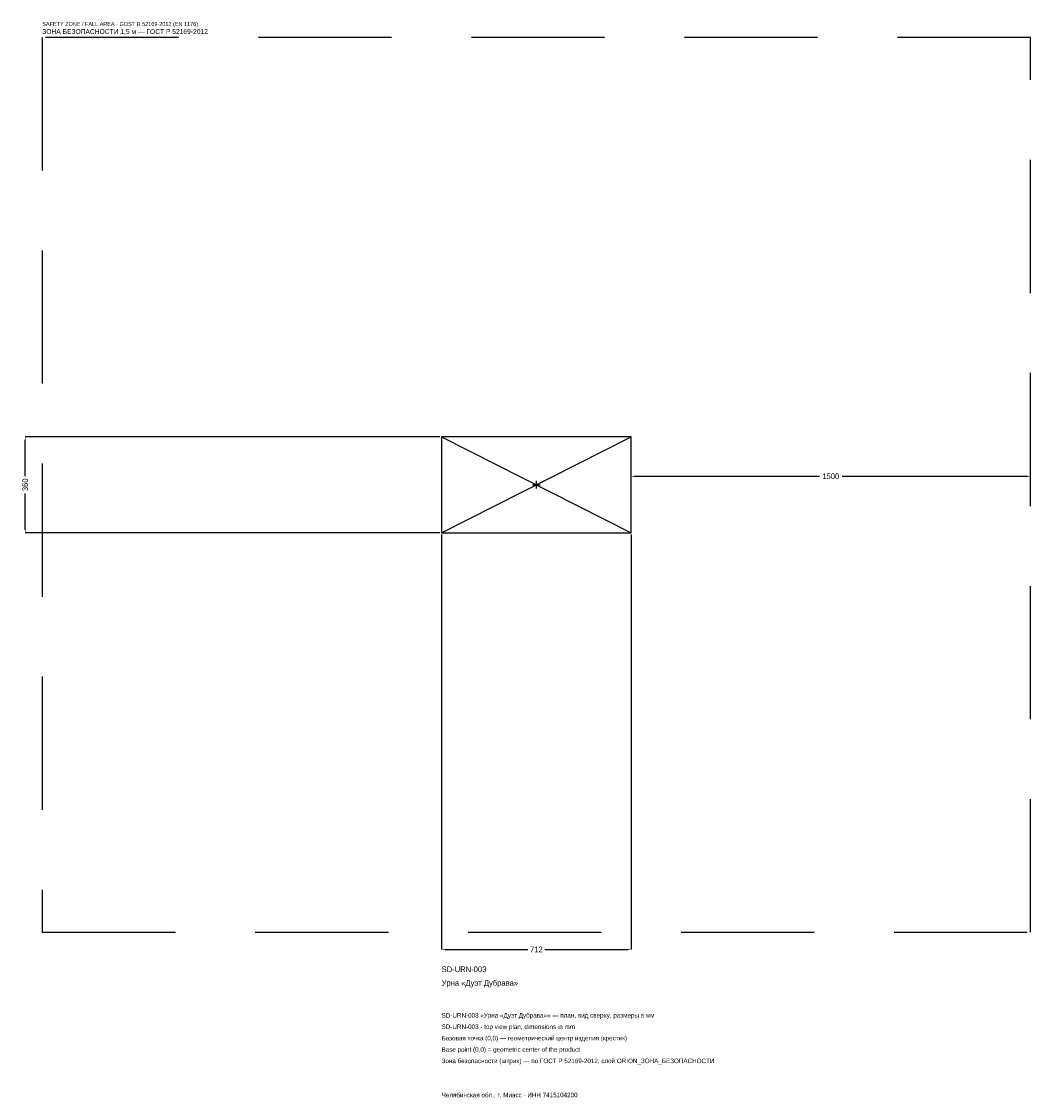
# Model space of a CAD drawing. Header units: metres. Extents: x -1934 to 1856, y -2304 to 1739.
import ezdxf

# ---------------------------------------------------------------- set-up
doc = ezdxf.new("R2010")
doc.units = ezdxf.units.M
doc.linetypes.add('DASHED', pattern=[800, 500, -300])
for name, color, linetype in [('ORION_ДАННЫЕ', 3, 'Continuous'), ('ORION_ЗОНА_БЕЗОПАСНОСТИ', 1, 'Continuous'), ('ORION_КОНТУР', 7, 'Continuous'), ('ORION_РАЗМЕРЫ', 8, 'Continuous')]:
    doc.layers.add(name, color=color, linetype=linetype)
doc.dimstyles.new('ORION', dxfattribs={"dimtxt": 21.36, "dimasz": 12.816, "dimexe": 1.25, "dimexo": 6.408, "dimtad": 1, "dimdec": 0, "dimcen": 2.5, "dimazin": 3, "dimtfac": 1, "dimtmove": 0, "dimatfit": 3, "dimarcsym": 0})

# ---------------------------------------------------------------- blocks, each defined once
blk = doc.blocks.new('_CLOSEDFILLED')
at = {"color": 0, "linetype": 'BYBLOCK'}
blk.add_solid([(-1, 0.16), (0, 0), (-1, -0.16)], dxfattribs=at)
blk = doc.blocks.new('*D1')
for p, q in [((-356, -186.408), (-356, -1744.08)), ((356, -186.408), (356, -1744.08)), ((-343.184, -1744.08), (-32.04, -1744.08)), ((32.04, -1744.08), (343.184, -1744.08))]:
    blk.add_line(p, q)
at = {"layer": 'Defpoints'}
for p in [(-356, -180), (356, -180), (-356, -1744.08)]:
    blk.add_point(p, dxfattribs=at)
at = {"layer": 'ORION_РАЗМЕРЫ', "xscale": 12.815999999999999, "yscale": 12.815999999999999, "rotation": 180}
blk.add_blockref('_CLOSEDFILLED', (-356, -1744.08), dxfattribs=at)
at = {"layer": 'ORION_РАЗМЕРЫ', "xscale": 12.815999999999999, "yscale": 12.815999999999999}
blk.add_blockref('_CLOSEDFILLED', (356, -1744.08), dxfattribs=at)
at = {"layer": 'ORION_РАЗМЕРЫ', "insert": (0, -1744.08), "char_height": 21.36, "attachment_point": 5}
blk.add_mtext('712', dxfattribs=at)
blk = doc.blocks.new('*D2')
for p, q in [((-362.408, 180), (-1920.08, 180)), ((-1920.08, 32.04), (-1920.08, 167.184)), ((-1920.08, -167.184), (-1920.08, -32.04)), ((-362.408, -180), (-1920.08, -180))]:
    blk.add_line(p, q)
at = {"layer": 'Defpoints'}
for p in [(-356, 180), (-1920.08, -180), (-356, -180)]:
    blk.add_point(p, dxfattribs=at)
at = {"layer": 'ORION_РАЗМЕРЫ', "xscale": 12.815999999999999, "yscale": 12.815999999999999}
for p, rotation in [((-1920.08, 180), 90), ((-1920.08, -180), 270)]:
    blk.add_blockref('_CLOSEDFILLED', p, dxfattribs=dict(at, rotation=rotation))
at = {"layer": 'ORION_РАЗМЕРЫ', "insert": (-1920.08, 0), "char_height": 21.36, "attachment_point": 5, "rotation": 90}
blk.add_mtext('360', dxfattribs=at)
blk = doc.blocks.new('*D3')
for p, q in [((356, 6.408), (356, 32.04)), ((368.816, 32.04), (1063.28, 32.04)), ((1148.72, 32.04), (1843.184, 32.04)), ((1856, 6.408), (1856, 32.04))]:
    blk.add_line(p, q)
at = {"layer": 'Defpoints'}
for p in [(356, 32.04), (356, 0), (1856, 0)]:
    blk.add_point(p, dxfattribs=at)
at = {"layer": 'ORION_РАЗМЕРЫ', "xscale": 12.815999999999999, "yscale": 12.815999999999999, "rotation": 180}
blk.add_blockref('_CLOSEDFILLED', (356, 32.04), dxfattribs=at)
at = {"layer": 'ORION_РАЗМЕРЫ', "xscale": 12.815999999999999, "yscale": 12.815999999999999}
blk.add_blockref('_CLOSEDFILLED', (1856, 32.04), dxfattribs=at)
at = {"layer": 'ORION_РАЗМЕРЫ', "insert": (1106, 32.04), "char_height": 21.36, "attachment_point": 5}
blk.add_mtext('1500', dxfattribs=at)
blk = doc.blocks.new('ОРИОН SD-URN-003 Урна Дуэт Дубрава')
at = {"layer": 'ORION_ЗОНА_БЕЗОПАСНОСТИ', "linetype": 'DASHED'}
blk.add_lwpolyline([(-1856, -1680), (1856, -1680), (1856, 1680), (-1856, 1680)], close=True, dxfattribs=at)
at = {"layer": 'ORION_КОНТУР'}
for p, q in [((-356, -180), (356, 180)), ((-356, 180), (356, -180))]:
    blk.add_line(p, q, dxfattribs=at)
blk.add_lwpolyline([(-356, -180), (356, -180), (356, 180), (-356, 180)], close=True, dxfattribs=at)
at = {"layer": 'ORION_РАЗМЕРЫ'}
for p, q in [((-14.4, 0), (14.4, 0)), ((0, -14.4), (0, 14.4))]:
    blk.add_line(p, q, dxfattribs=at)
at = {"layer": 'ORION_ДАННЫЕ'}
for tag, p in [('АРТИКУЛ', (-356, -1829.52)), ('НАИМЕНОВАНИЕ', (-356, -1880.784))]:
    blk.add_attdef(tag, p, '', height=21.36, dxfattribs=at)
at = {"layer": 'ORION_ДАННЫЕ', "flags": 1}
for tag, p in [('ПРОИЗВОДИТЕЛЬ', (-356, -1932.048)), ('ТЕЛЕФОН', (-356, -1983.312)), ('САЙТ', (-356, -2085.84)), ('АДРЕС', (-356, -2137.104)), ('РЕКВИЗИТЫ', (-356, -2188.368)), ('ГАБАРИТЫ', (-356, -2239.632)), ('ЗОНА_БЕЗОПАСНОСТИ', (-356, -2290.896))]:
    blk.add_attdef(tag, p, '', height=21.36, dxfattribs=at)
at = {"layer": 'ORION_ЗОНА_БЕЗОПАСНОСТИ', "color": 1}
for s, height, p in [('SAFETY ZONE / FALL AREA - GOST R 52169-2012 (EN 1176)', 14.952, (-1856, 1722.72)), ('ЗОНА БЕЗОПАСНОСТИ 1,5 м — ГОСТ Р 52169-2012', 18.156, (-1856, 1692.816))]:
    blk.add_text(s, height=height, dxfattribs=at).set_placement(p)
at = {"layer": 'ORION_РАЗМЕРЫ'}
dim = blk.add_linear_dim(base=(-1920.08, -180), p1=(-356, -180), p2=(-356, 180), angle=90, dimstyle='ORION', dxfattribs=at)
dim.commit()
dim.dimension.update_dxf_attribs({"geometry": '*D2', "text_midpoint": (-1920.08, 0)})
for base, p1, p2, picture, middle in [((356, 32.04), (356, 0), (1856, 0), '*D3', (1106, 32.04)), ((-356, -1744.08), (-356, -180), (356, -180), '*D1', (0, -1744.08))]:
    dim = blk.add_linear_dim(base=base, p1=p1, p2=p2, dimstyle='ORION', dxfattribs=at)
    dim.commit()
    dim.dimension.update_dxf_attribs({"geometry": picture, "text_midpoint": middle})

msp = doc.modelspace()

# ---------------------------------------------------------------- block references
msp.add_blockref('ОРИОН SD-URN-003 Урна Дуэт Дубрава', (0, 0)).add_auto_attribs({'АРТИКУЛ': 'SD-URN-003', 'НАИМЕНОВАНИЕ': 'Урна «Дуэт Дубрава»'})

# ---------------------------------------------------------------- texts
at = {"layer": 'ORION_ДАННЫЕ', "color": 3}
for s, p in [('SD-URN-003 «Урна «Дуэт Дубрава»» — план, вид сверху, размеры в мм', (-356, -2000.4)), ('SD-URN-003 - top view plan, dimensions in mm', (-356, -2043.12)), ('Челябинская обл., г. Миасс · ИНН 7415104200', (-356, -2299.44))]:
    msp.add_text(s, height=17.088, dxfattribs=at).set_placement(p)
at = {"layer": 'ORION_ДАННЫЕ', "color": 7}
for s, p in [('Базовая точка (0,0) — геометрический центр изделия (крестик)', (-356, -2085.84)), ('Base point (0,0) = geometric center of the product', (-356, -2128.56))]:
    msp.add_text(s, height=17.088, dxfattribs=at).set_placement(p)
at = {"layer": 'ORION_ДАННЫЕ', "color": 1}
msp.add_text('Зона безопасности (штрих) — по ГОСТ Р 52169-2012, слой ORION_ЗОНА_БЕЗОПАСНОСТИ', height=17.088, dxfattribs=at).set_placement((-356, -2171.28))

doc.saveas('drawing.dxf')
